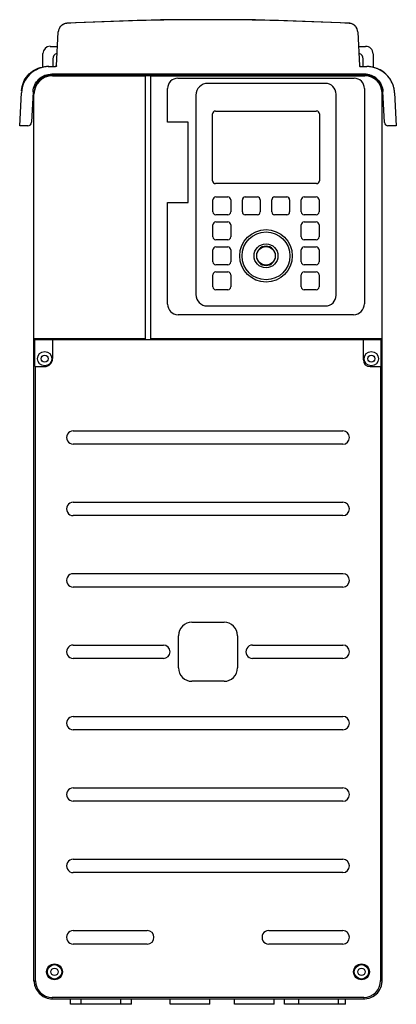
# Model space of a CAD drawing. Header units: millimetres. Extents: x 130 to 341, y 46 to 598.
import ezdxf

# ---------------------------------------------------------------- set-up
doc = ezdxf.new("R2010")
doc.units = ezdxf.units.MM
doc.header["$LTSCALE"] = 42.275636
doc.layers.get('0').update_dxf_attribs({"linetype": 'CONTINUOUS'})

msp = doc.modelspace()

# ---------------------------------------------------------------- linework, layer by layer
at = {"color": 7, "linetype": 'Continuous'}
for p, q in [((156.04, 595.97), (156.05, 596.05)), ((314.4, 595.97), (314.42, 596.04)), ((314.42, 596.04), (314.43, 596.05)), ((314.64, 596.03), (314.43, 596.05)), ((150.34, 572.24), (151.34, 591.27)), ((319.14, 591.24), (320.14, 572.24)), ((146.76, 583.13), (150.91, 583.13)), ((319.57, 583.13), (323.51, 583.13)), ((142.74, 571.55), (142.74, 579.11)), ((148.24, 576.13), (148.24, 571.74)), ((322.24, 571.74), (322.24, 576.13)), ((327.74, 578.91), (327.74, 571.4)), ((145.61, 571.8), (145.61, 571.8)), ((145.61, 571.8), (149.66, 571.8)), ((146.11, 571.76), (149.84, 571.76)), ((149.76, 571.82), (149.67, 571.8)), ((150.05, 571.97), (149.76, 571.82)), ((320.65, 571.76), (320.65, 571.8)), ((320.65, 571.8), (324.24, 571.8)), ((320.65, 571.76), (324.21, 571.76)), ((324.38, 571.8), (324.24, 571.8)), ((142.74, 565.7), (142.74, 566.16)), ((322.84, 567.63), (147.73, 567.63)), ((148.07, 566.63), (147.89, 567.13)), ((322.79, 567.13), (147.89, 567.13)), ((148.07, 566.63), (200.3, 566.63)), ((154.94, 567.13), (154.97, 567.63)), ((154.98, 567.13), (155.01, 567.63)), ((163.69, 567.13), (163.76, 567.63)), ((203.24, 566.67), (200.3, 566.67)), ((200.3, 418.91), (200.3, 566.63)), ((203.24, 418.91), (203.24, 566.63)), ((203.24, 566.63), (323.2, 566.63)), ((218.29, 565.27), (317.17, 565.27)), ((306.33, 567.13), (306.31, 567.63)), ((315.49, 567.13), (315.47, 567.63)), ((315.51, 567.63), (315.53, 567.13)), ((323.2, 566.63), (322.79, 567.13)), ((327.74, 566.12), (327.74, 565.81)), ((129.73, 538.63), (130.69, 557.15)), ((137.24, 557.69), (136.34, 540.56)), ((212.58, 540.65), (212.58, 559.57)), ((300.95, 562.4), (235.14, 562.4)), ((322.89, 559.56), (322.89, 438.94)), ((334.14, 540.48), (333.23, 557.78)), ((137.74, 59.6), (137.74, 556.3)), ((228.44, 555.7), (228.44, 444.03)), ((307.03, 443.67), (307.03, 556.32)), ((332.74, 59.63), (332.74, 557.09)), ((339.79, 557), (340.75, 538.63)), ((239.35, 546.9), (296.07, 546.9)), ((224.2, 540.65), (212.58, 540.65)), ((224.2, 495.62), (224.2, 540.65)), ((237.79, 507.87), (237.79, 545.34)), ((297.69, 545.29), (297.69, 507.83)), ((134.31, 538.63), (129.73, 538.63)), ((340.75, 538.63), (336.09, 538.63)), ((296.06, 506.2), (239.45, 506.2)), ((237.99, 490.35), (237.99, 497.15)), ((239.59, 498.75), (246.39, 498.75)), ((247.99, 497.15), (247.99, 490.35)), ((254.49, 490.35), (254.49, 497.15)), ((256.09, 498.75), (262.89, 498.75)), ((264.49, 497.15), (264.49, 490.35)), ((270.99, 490.35), (270.99, 497.15)), ((272.59, 498.75), (279.39, 498.75)), ((280.99, 497.15), (280.99, 490.35)), ((287.49, 490.35), (287.49, 497.15)), ((289.09, 498.75), (295.89, 498.75)), ((297.49, 497.15), (297.49, 490.35)), ((212.58, 438.68), (212.58, 495.62)), ((212.58, 495.62), (224.2, 495.62)), ((246.39, 488.75), (239.59, 488.75)), ((262.89, 488.75), (256.09, 488.75)), ((279.39, 488.75), (272.59, 488.75)), ((295.89, 488.75), (289.09, 488.75)), ((237.99, 476.35), (237.99, 483.15)), ((239.59, 484.75), (246.39, 484.75)), ((247.99, 483.15), (247.99, 476.35)), ((287.49, 476.35), (287.49, 483.15)), ((289.09, 484.75), (295.89, 484.75)), ((297.49, 483.15), (297.49, 476.35)), ((246.39, 474.75), (239.59, 474.75)), ((295.89, 474.75), (289.09, 474.75)), ((237.99, 462.35), (237.99, 469.15)), ((239.59, 470.75), (246.39, 470.75)), ((247.99, 469.15), (247.99, 462.35)), ((287.49, 462.35), (287.49, 469.15)), ((289.09, 470.75), (295.89, 470.75)), ((297.49, 469.15), (297.49, 462.35)), ((246.39, 460.75), (239.59, 460.75)), ((295.89, 460.75), (289.09, 460.75)), ((237.99, 448.35), (237.99, 455.15)), ((239.59, 456.75), (246.39, 456.75)), ((247.99, 455.15), (247.99, 448.35)), ((287.49, 448.35), (287.49, 455.15)), ((289.09, 456.75), (295.89, 456.75)), ((297.49, 455.15), (297.49, 448.35)), ((246.39, 446.75), (239.59, 446.75)), ((295.89, 446.75), (289.09, 446.75)), ((234.76, 437.71), (301.07, 437.71)), ((316.75, 432.8), (218.46, 432.8)), ((137.74, 419.4), (200.3, 419.4)), ((203.24, 419.4), (332.74, 419.4)), ((137.74, 418.58), (138.19, 418.58)), ((137.98, 418.88), (332.28, 418.97)), ((138.19, 403.73), (138.19, 418.88)), ((148.14, 418.88), (148.14, 408.18)), ((322.29, 407.44), (322.29, 418.97)), ((332.28, 403.69), (332.28, 418.97)), ((138.19, 403.73), (143.69, 403.73)), ((138.52, 59.68), (138.52, 403.73)), ((326.04, 403.69), (332.28, 403.69)), ((331.95, 403.69), (331.95, 59.78)), ((159.74, 367.71), (310.74, 367.71)), ((310.74, 360.22), (159.74, 360.22)), ((159.74, 327.71), (310.74, 327.71)), ((310.74, 320.22), (159.74, 320.22)), ((159.74, 287.71), (310.74, 287.71)), ((310.74, 280.22), (159.74, 280.22)), ((226.24, 260.53), (244.24, 260.53)), ((218.67, 234.96), (218.67, 252.96)), ((251.81, 252.96), (251.81, 234.96)), ((159.74, 247.71), (210.24, 247.71)), ((260.24, 247.71), (310.74, 247.71)), ((210.24, 240.22), (159.74, 240.22)), ((310.74, 240.22), (260.24, 240.22)), ((244.24, 227.4), (226.24, 227.4)), ((159.74, 207.71), (310.74, 207.71)), ((310.74, 200.22), (159.74, 200.22)), ((159.74, 167.71), (310.74, 167.71)), ((332.74, 59.63), (332.74, 170.13)), ((332.75, 59.63), (332.75, 170.13)), ((310.74, 160.22), (159.74, 160.22)), ((159.74, 127.71), (310.74, 127.71)), ((310.74, 120.22), (159.74, 120.22)), ((159.74, 87.71), (201.24, 87.71)), ((269.24, 87.71), (310.74, 87.71)), ((201.24, 80.22), (159.74, 80.22)), ((310.74, 80.22), (269.24, 80.22)), ((137.73, 59.62), (137.86, 58.27)), ((137.74, 59.6), (138.52, 59.68)), ((331.95, 59.78), (332.74, 59.63)), ((332.63, 57.96), (332.75, 59.13)), ((332.75, 59.13), (332.76, 59.53)), ((147.86, 50.34), (147.78, 49.55)), ((322.52, 50.34), (147.86, 50.34)), ((322.66, 49.55), (322.52, 50.34)), ((322.66, 49.55), (324.23, 49.67)), ((323.12, 49.54), (324.3, 49.66)), ((147.78, 49.55), (163.81, 49.56)), ((147.78, 49.55), (147.79, 49.56)), ((147.79, 49.55), (147.8, 49.54)), ((147.8, 49.54), (147.8, 49.54)), ((147.8, 49.54), (152.49, 49.54)), ((147.81, 49.56), (152.49, 49.56)), ((154.3, 49.55), (155.57, 49.55)), ((158.12, 46.44), (158.12, 49.55)), ((192.36, 46.44), (158.12, 46.44)), ((160.48, 49.55), (308.12, 49.55)), ((164.13, 46.44), (164.13, 49.56)), ((186.35, 46.44), (186.35, 49.56)), ((192.36, 46.44), (192.36, 49.56)), ((214.13, 46.44), (214.13, 49.55)), ((236.35, 46.44), (214.13, 46.44)), ((236.35, 46.44), (236.35, 49.55)), ((250.13, 46.44), (250.13, 49.55)), ((272.35, 46.44), (250.13, 46.44)), ((272.35, 46.44), (272.35, 49.55)), ((278.12, 46.44), (278.12, 49.55)), ((312.36, 46.44), (278.12, 46.44)), ((286.13, 46.44), (286.13, 49.55)), ((306.89, 49.55), (322.66, 49.55)), ((308.35, 46.44), (308.35, 49.55)), ((312.36, 46.44), (312.36, 49.55)), ((317, 49.55), (317.28, 49.54)), ((317.99, 49.54), (322.7, 49.54)), ((318.4, 49.56), (322.7, 49.56)), ((322.77, 49.54), (323.12, 49.54))]:
    msp.add_line(p, q, dxfattribs=at)
for points in [[(156.05, 596.05), (155.21, 595.93), (153.09, 594.88), (152.34, 594.08), (151.48, 592.26), (151.34, 591.35)], [(314.43, 596.05), (261.8, 597.9), (208.71, 597.9), (156.05, 596.05)], [(318.91, 592.58), (318.81, 592.87), (318.57, 593.39), (318.3, 593.85), (318, 594.25), (317.67, 594.61), (317.32, 594.93), (316.93, 595.22), (316.73, 595.34), (316.31, 595.56), (315.89, 595.74), (315.47, 595.88), (315.05, 595.97), (314.64, 596.03)], [(145.61, 571.8), (144.84, 571.79), (143.55, 571.68), (142.3, 571.48)], [(320.45, 571.85), (320.31, 571.94), (320.24, 572.02)], [(320.65, 571.8), (320.59, 571.81), (320.45, 571.85)], [(324.21, 571.76), (324.23, 571.8), (324.24, 571.8)], [(339.75, 557.57), (339.74, 557.65), (339.74, 557.73), (339.73, 557.83), (339.71, 557.93), (339.7, 558.06), (339.68, 558.21), (339.66, 558.39), (339.62, 558.62), (339.57, 558.94), (339.48, 559.43), (339.31, 560.15), (339.11, 560.85), (338.9, 561.47), (338.67, 562.07), (338.42, 562.67), (338.14, 563.26), (337.82, 563.86), (337.45, 564.47), (337.05, 565.09), (336.59, 565.71), (336.08, 566.35), (335.51, 566.98), (334.88, 567.6), (334.19, 568.21), (333.42, 568.81), (332.59, 569.38), (331.69, 569.9), (330.74, 570.38), (329.74, 570.8), (328.7, 571.15), (327.63, 571.43), (326.53, 571.63), (325.45, 571.76), (324.38, 571.8)], [(137.74, 59.6), (137.76, 58.9), (138.05, 57.1), (138.87, 54.97), (140.59, 52.59), (142.97, 50.78), (145.21, 49.89), (146.98, 49.59), (147.78, 49.56)], [(324.3, 49.66), (325.45, 49.9), (326.5, 50.26), (327.51, 50.73), (328.52, 51.36), (329.6, 52.24), (330.12, 52.76), (330.96, 53.82), (331.58, 54.82), (332.04, 55.8), (332.39, 56.84), (332.63, 57.96)], [(332.58, 57.79), (332.59, 57.86), (332.74, 59.63)]]:
    msp.add_lwpolyline(points, dxfattribs=at)
for centre, radius in [((267.74, 465.75), 14.7), ((267.74, 465.75), 13.4), ((267.74, 465.75), 6.7), ((267.74, 465.75), 5.2), ((143.74, 408.13), 4.02), ((143.74, 408.13), 1.98), ((326.74, 408.13), 4.02), ((326.74, 408.13), 1.98), ((149.24, 64.63), 4.45), ((149.24, 64.63), 4.02), ((149.24, 64.63), 2), ((321.24, 64.63), 4.45), ((321.24, 64.63), 4.02), ((321.24, 64.63), 2)]:
    msp.add_circle(centre, radius, dxfattribs=at)
for centre, radius, start, end in [((235.24, -903.71), 1501.77, 86.97839, 93.02291), ((146.76, 579.11), 4.03, 90, 180), ((323.51, 578.91), 4.22, 0, 90), ((151.24, 576.13), 3, 101.6841, 180), ((319.24, 576.13), 3, 0, 78.3255), ((145.61, 568.93), 2.88, 79.8082, 89.9547), ((147.9, 556.98), 10.16, 90.0037, 179.9963), ((148.07, 556.3), 10.33, 90.0054, 179.9957), ((151.24, 567.13), 5.5, 176.4751, 185.4448), ((153.44, 568.51), 1.37, 270, 319.2118), ((218.29, 559.57), 5.71, 90, 180), ((317, 568.46), 1.33, 219.9984, 270), ((317.17, 559.56), 5.72, 0, 90), ((322.79, 557.19), 9.95, 0.0028, 89.9972), ((323.2, 557.09), 9.54, 0.0077, 89.9921), ((319.24, 567.13), 5.5, 355.2951, 3.2933), ((235.14, 555.7), 6.7, 90, 180), ((300.95, 556.32), 6.08, 0, 90), ((239.35, 545.34), 1.56, 90, 180), ((296.07, 545.29), 1.62, 0, 90), ((134.33, 540.65), 2.01, 269.5461, 357.3797), ((239.45, 507.87), 1.67, 180, 270), ((296.06, 507.83), 1.63, 270, 360), ((239.59, 497.15), 1.6, 90.0052, 180), ((246.39, 497.15), 1.6, 0, 89.9948), ((256.09, 497.15), 1.6, 90.0052, 180), ((262.89, 497.15), 1.6, 0, 89.9948), ((272.59, 497.15), 1.6, 90.0052, 180), ((279.39, 497.15), 1.6, 0, 89.9948), ((289.09, 497.15), 1.6, 90.0052, 180), ((295.89, 497.15), 1.6, 0, 89.9947), ((239.59, 490.35), 1.6, 180.0053, 269.9947), ((246.39, 490.35), 1.6, 270.0052, 360), ((256.09, 490.35), 1.6, 180.0052, 269.9948), ((262.89, 490.35), 1.6, 270.0052, 360), ((272.59, 490.35), 1.6, 180.0052, 269.9948), ((279.39, 490.35), 1.6, 270.0052, 360), ((289.09, 490.35), 1.6, 180.0052, 269.9947), ((295.89, 490.35), 1.6, 270.0052, 360), ((239.59, 483.15), 1.6, 90.0052, 180), ((246.39, 483.15), 1.6, 0, 89.9948), ((289.09, 483.15), 1.6, 90.0052, 180), ((295.89, 483.15), 1.6, 0, 89.9947), ((239.59, 476.35), 1.6, 180.0053, 269.9947), ((246.39, 476.35), 1.6, 270.0052, 360), ((289.09, 476.35), 1.6, 180.0052, 269.9947), ((295.89, 476.35), 1.6, 270.0052, 360), ((239.59, 469.15), 1.6, 90.0052, 180), ((246.39, 469.15), 1.6, 0, 89.9947), ((267.74, 465.75), 5.4, 0.0003, 179.9997), ((289.09, 469.15), 1.6, 90.0052, 180), ((295.89, 469.15), 1.6, 0, 89.9947), ((267.74, 465.75), 5.37, 180.0004, 359.9997), ((239.59, 462.35), 1.6, 180.0053, 269.9947), ((246.39, 462.35), 1.6, 270.0052, 360), ((289.09, 462.35), 1.6, 180.0052, 269.9948), ((295.89, 462.35), 1.6, 270.0052, 360), ((239.59, 455.15), 1.6, 90.0052, 180), ((246.39, 455.15), 1.6, 0, 89.9947), ((289.09, 455.15), 1.6, 90.0052, 180), ((295.89, 455.15), 1.6, 0, 89.9947), ((239.59, 448.35), 1.6, 180.0053, 269.9947), ((246.39, 448.35), 1.6, 270.0052, 360), ((289.09, 448.35), 1.6, 180.0052, 269.9948), ((295.89, 448.35), 1.6, 270.0052, 360), ((234.76, 444.03), 6.32, 180, 270), ((301.07, 443.67), 5.96, 270, 360), ((218.46, 438.68), 5.88, 180, 270), ((316.75, 438.94), 6.14, 270, 360), ((143.69, 408.18), 4.45, 270, 360), ((326.04, 407.44), 3.75, 180, 270), ((159.74, 363.96), 3.74, 90, 270.0022), ((310.74, 363.96), 3.74, 270, 90), ((159.74, 323.96), 3.74, 90, 270.0022), ((310.74, 323.96), 3.74, 270, 90), ((159.74, 283.96), 3.74, 90, 270.0022), ((310.74, 283.96), 3.74, 270, 90), ((226.24, 252.96), 7.57, 90, 180), ((244.24, 252.96), 7.57, 0, 90), ((159.74, 243.96), 3.74, 90, 270.0005), ((210.24, 243.96), 3.74, 270, 90), ((260.24, 243.96), 3.74, 90, 270.0005), ((310.74, 243.96), 3.74, 270, 90), ((226.24, 234.96), 7.57, 180, 270), ((244.24, 234.96), 7.57, 270, 360), ((159.74, 203.96), 3.74, 90, 270.0022), ((310.74, 203.96), 3.74, 270, 90), ((159.74, 163.96), 3.74, 90, 270.0022), ((310.74, 163.96), 3.74, 270, 90), ((159.74, 123.96), 3.74, 90, 270.0022), ((310.74, 123.96), 3.74, 270, 90), ((159.74, 83.96), 3.74, 90, 270.0005), ((201.24, 83.96), 3.74, 270, 90), ((269.24, 83.96), 3.74, 90, 270.0005), ((310.74, 83.96), 3.74, 270, 90), ((147.86, 59.68), 9.34, 180.0003, 269.9997), ((322.52, 59.78), 9.44, 270.0003, 359.9997)]:
    msp.add_arc(centre, radius, start, end, dxfattribs=at)
for points, knots in [([(156.04, 595.97), (155.44, 595.94), (154.24, 595.64), (152.71, 594.6), (151.67, 593.07), (151.37, 591.87), (151.34, 591.27)], [0, 0, 0, 0, 0.250287, 0.500214, 0.750018, 1, 1, 1, 1]), ([(319.14, 591.24), (319.11, 591.84), (318.81, 593.05), (317.76, 594.59), (316.22, 595.64), (315.01, 595.94), (314.4, 595.97)], [0, 0, 0, 0, 0.249982, 0.499786, 0.749713, 1, 1, 1, 1]), ([(146.11, 571.76), (144.17, 571.76), (140.25, 571.01), (135.23, 567.79), (131.75, 562.96), (130.8, 559.08), (130.7, 557.15)], [0, 0, 0, 0, 0.25016, 0.500219, 0.750151, 1, 1, 1, 1]), ([(130.75, 558.25), (130.85, 559.81), (131.55, 562.93), (134.07, 567), (137.76, 570.05), (140.76, 571.18), (142.3, 571.48)], [0, 0, 0, 0, 0.249886, 0.499822, 0.749871, 1, 1, 1, 1]), ([(149.84, 571.76), (149.82, 571.77), (149.77, 571.79), (149.71, 571.8), (149.66, 571.8)], [0, 0, 0, 0, 0.263777, 1, 1, 1, 1]), ([(150.34, 572.24), (150.33, 572.11), (150.22, 571.86), (149.96, 571.76), (149.84, 571.76)], [0, 0, 0, 0, 0.499764, 1, 1, 1, 1]), ([(320.13, 572.24), (320.14, 572.12), (320.27, 571.87), (320.52, 571.76), (320.65, 571.76)], [0, 0, 0, 0, 0.499774, 1, 1, 1, 1]), ([(339.79, 557), (339.69, 558.95), (338.72, 562.87), (335.21, 567.75), (330.14, 571), (326.17, 571.76), (324.21, 571.76)], [0, 0, 0, 0, 0.249849, 0.499781, 0.74984, 1, 1, 1, 1]), ([(137.24, 557.69), (137.31, 559.01), (137.96, 561.65), (140.33, 564.94), (143.74, 567.13), (146.41, 567.63), (147.73, 567.63)], [0, 0, 0, 0, 0.249849, 0.499781, 0.74984, 1, 1, 1, 1]), ([(333.23, 557.78), (333.15, 559.08), (332.49, 561.68), (330.15, 564.93), (326.78, 567.1), (324.15, 567.62), (322.84, 567.63)], [0, 0, 0, 0, 0.24985, 0.499783, 0.749841, 1, 1, 1, 1]), ([(322.84, 567.63), (324.14, 567.63), (326.79, 567.13), (330.17, 564.96), (332.52, 561.7), (333.16, 559.09), (333.23, 557.78)], [0, 0, 0, 0, 0.25016, 0.500219, 0.750151, 1, 1, 1, 1]), ([(334.14, 540.48), (334.16, 540), (334.6, 539.02), (335.6, 538.63), (336.09, 538.63)], [0, 0, 0, 0, 0.499764, 1, 1, 1, 1]), ([(153.47, 49.56), (153.49, 49.56), (153.73, 49.55), (153.96, 49.55), (154.18, 49.55)], [0, 0, 0, 0, 0.08015, 1, 1, 1, 1]), ([(316.36, 49.55), (316.45, 49.55), (316.66, 49.55), (316.88, 49.55), (317, 49.55)], [0, 0, 0, 0, 0.417443, 1, 1, 1, 1])]:
    msp.add_open_spline(points, degree=3, knots=knots, dxfattribs=at)
for points in [[(150.05, 571.97), (150.15, 572.05), (150.23, 572.15), (150.28, 572.27)], [(152.49, 49.56), (152.72, 49.56), (152.96, 49.56), (153.19, 49.56)], [(317.28, 49.54), (317.52, 49.54), (317.75, 49.53), (317.99, 49.54)]]:
    msp.add_open_spline(points, degree=3, dxfattribs=at)

doc.saveas('drawing.dxf')
